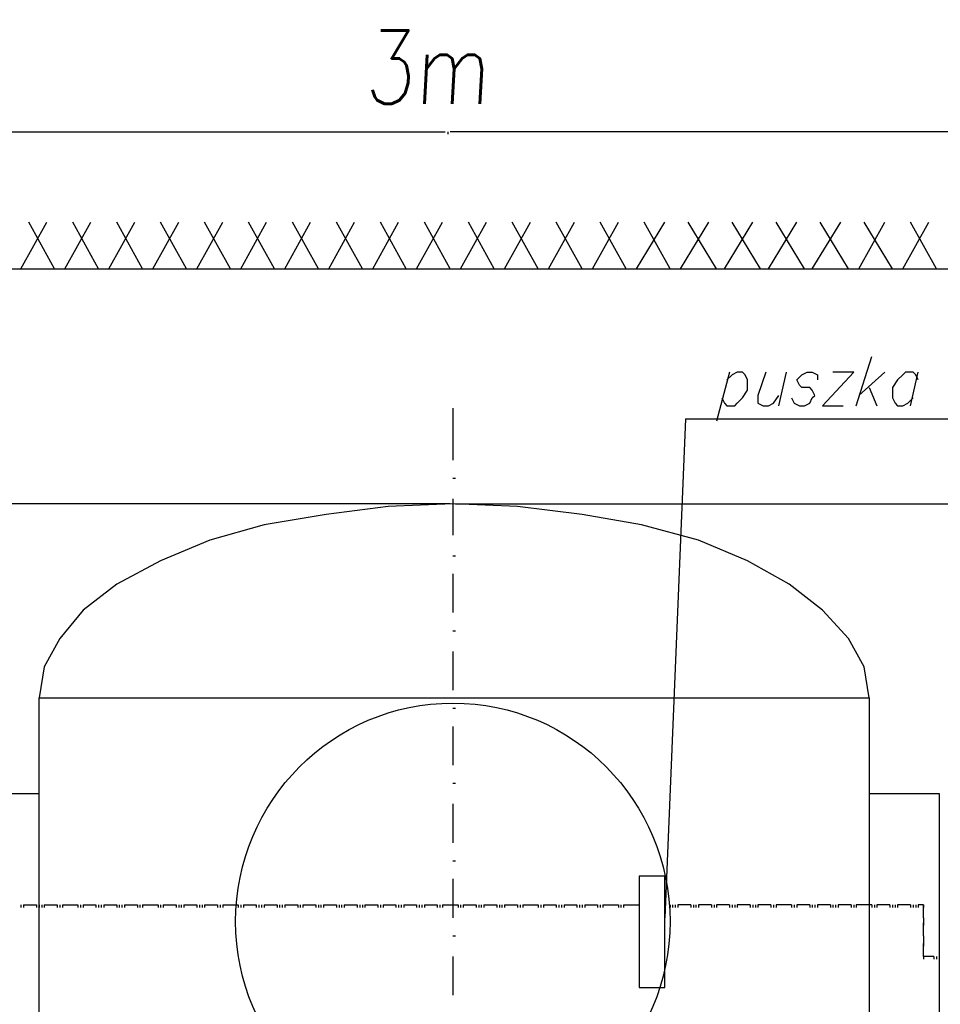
# Model space of a CAD drawing. Header units: centimetres. Extents: x 843425950 to 843478602, y 588811213 to 588851397.
# Tile 86 of 89: x 843466753 to 843468260, y 588820992 to 588822605. Entities that reach past the tile are written whole.
import ezdxf
from ezdxf.enums import TextEntityAlignment as Align

# ---------------------------------------------------------------- set-up
doc = ezdxf.new("R2010")
doc.units = ezdxf.units.CM
doc.header["$MEASUREMENT"] = 0
doc.layers.get('0').update_dxf_attribs({"lineweight": 5})
doc.layers.add('DIM', color=7, linetype='Continuous')
doc.layers.add('TAB_OPISY', color=7, linetype='Continuous', lineweight=30)
doc.styles.add('IS_SIMPLEX', font='simplex.shx', dxfattribs={"width": 0.7})
doc.styles.add('ROMANS', font='romans.shx', dxfattribs={"width": 0.6})
doc.dimstyles.new('IS_wymiar_9_Simplex', dxfattribs={"dimtxt": 9, "dimasz": 9, "dimexe": 4.5, "dimexo": 4.5, "dimgap": 1.5, "dimtad": 1, "dimdec": 1, "dimzin": 1, "dimtxsty": 'IS_SIMPLEX', "dimblk": 'OBLIQUE', "dimcen": 9, "dimdle": 4.5, "dimadec": 1, "dimazin": 0, "dimtfac": 1, "dimtdec": 1, "dimtmove": 1, "dimatfit": 3, "dimldrblk": 'OBLIQUE', "dimfxl": 1, "dimarcsym": 0})

# ---------------------------------------------------------------- blocks, each defined once
blk = doc.blocks.new('_Oblique')
at = {"color": 0, "linetype": 'ByBlock', "lineweight": -2}
blk.add_line((-0.5, -0.5), (0.5, 0.5), dxfattribs=at)
blk = doc.blocks.new('*D1829')
at = {"layer": 'Defpoints', "color": 0, "transparency": 33554687}
for p in [(843466434.6, 588821811.6), (843467461.8, 588821811.6), (843467461.8, 588817416.6)]:
    blk.add_point(p, dxfattribs=at)
at = {"layer": 'DIM', "color": 0, "lineweight": -2, "transparency": 33554687}
for p, q in [((843467457.3, 588821811.6), (843466430.1, 588821811.6)), ((843466434.6, 588817412.1), (843466434.6, 588821816.1)), ((843467457.3, 588817416.6), (843466430.1, 588817416.6))]:
    blk.add_line(p, q, dxfattribs=at)
at = {"layer": 'DIM', "color": 0, "linetype": 'ByBlock', "lineweight": -2, "transparency": 33554687, "xscale": 9, "yscale": 9, "zscale": 9}
for p, rotation in [((843466434.6, 588821811.6), 90), ((843466434.6, 588817416.6), 270)]:
    blk.add_blockref('_Oblique', p, dxfattribs=dict(at, rotation=rotation))
at = {"layer": 'DIM', "color": 0, "transparency": 33554687, "insert": (843466427.8, 588819614.1), "char_height": 9, "attachment_point": 5, "rotation": 90, "style": 'IS_SIMPLEX'}
blk.add_mtext('4395,0', dxfattribs=at)

msp = doc.modelspace()

# ---------------------------------------------------------------- linework, layer by layer
at = {"color": 0, "lineweight": 25}
for points in [[(843465899.67249, 588822421.16346), (843467449.07249, 588822421.16346)], [(843467453.30584, 588822421.16346), (843467453.30584, 588822416.93011)], [(843467453.30584, 588822421.16346), (843467453.30584, 588822416.93011)], [(843467453.30584, 588822421.16346), (843467453.30584, 588822416.93011)], [(843467453.30584, 588822421.16346), (843467453.30584, 588822416.93011)], [(843467453.30584, 588822421.16346), (843467453.30584, 588822416.93011)], [(843467453.30584, 588822421.16346), (843467453.30584, 588822416.93011)], [(843467453.30584, 588822421.16346), (843467453.30584, 588822416.93011)], [(843467453.30584, 588822421.16346), (843467453.30584, 588822416.93011)], [(843467453.30584, 588822421.16346), (843467453.30584, 588822416.93011)], [(843469006.93914, 588822421.16346), (843467457.53914, 588822421.16346)], [(843466754.80584, 588822196.79681), (843466797.13914, 588822272.99681)], [(843466754.80584, 588822196.79681), (843466797.13914, 588822272.99681)], [(843466809.83914, 588822196.79681), (843466767.50584, 588822272.99681)], [(843466809.83914, 588822196.79681), (843466767.50584, 588822272.99681)], [(843466826.77249, 588822196.79681), (843466869.10584, 588822272.99681)], [(843466826.77249, 588822196.79681), (843466869.10584, 588822272.99681)], [(843466881.80584, 588822196.79681), (843466839.47249, 588822272.99681)], [(843466881.80584, 588822196.79681), (843466839.47249, 588822272.99681)], [(843466898.73914, 588822196.79681), (843466941.07249, 588822272.99681)], [(843466898.73914, 588822196.79681), (843466941.07249, 588822272.99681)], [(843466953.77249, 588822196.79681), (843466911.43914, 588822272.99681)], [(843466953.77249, 588822196.79681), (843466911.43914, 588822272.99681)], [(843466970.70584, 588822196.79681), (843467013.03914, 588822272.99681)], [(843466970.70584, 588822196.79681), (843467013.03914, 588822272.99681)], [(843467025.73914, 588822196.79681), (843466983.40584, 588822272.99681)], [(843467025.73914, 588822196.79681), (843466983.40584, 588822272.99681)], [(843467042.67249, 588822196.79681), (843467085.00584, 588822272.99681)], [(843467042.67249, 588822196.79681), (843467085.00584, 588822272.99681)], [(843467097.70584, 588822196.79681), (843467055.37249, 588822272.99681)], [(843467097.70584, 588822196.79681), (843467055.37249, 588822272.99681)], [(843467114.63914, 588822196.79681), (843467156.97249, 588822272.99681)], [(843467114.63914, 588822196.79681), (843467156.97249, 588822272.99681)], [(843467169.67249, 588822196.79681), (843467127.33914, 588822272.99681)], [(843467169.67249, 588822196.79681), (843467127.33914, 588822272.99681)], [(843467186.60584, 588822196.79681), (843467228.93914, 588822272.99681)], [(843467186.60584, 588822196.79681), (843467228.93914, 588822272.99681)], [(843467241.63914, 588822196.79681), (843467199.30584, 588822272.99681)], [(843467241.63914, 588822196.79681), (843467199.30584, 588822272.99681)], [(843467258.57249, 588822196.79681), (843467300.90584, 588822272.99681)], [(843467258.57249, 588822196.79681), (843467300.90584, 588822272.99681)], [(843467313.60584, 588822196.79681), (843467271.27249, 588822272.99681)], [(843467313.60584, 588822196.79681), (843467271.27249, 588822272.99681)], [(843467330.53914, 588822196.79681), (843467372.87249, 588822272.99681)], [(843467330.53914, 588822196.79681), (843467372.87249, 588822272.99681)], [(843467385.57249, 588822196.79681), (843467343.23914, 588822272.99681)], [(843467385.57249, 588822196.79681), (843467343.23914, 588822272.99681)], [(843467402.50584, 588822196.79681), (843467444.83914, 588822272.99681)], [(843467402.50584, 588822196.79681), (843467444.83914, 588822272.99681)], [(843467457.53914, 588822196.79681), (843467415.20584, 588822272.99681)], [(843467457.53914, 588822196.79681), (843467415.20584, 588822272.99681)], [(843467474.47249, 588822196.79681), (843467516.80584, 588822272.99681)], [(843467474.47249, 588822196.79681), (843467516.80584, 588822272.99681)], [(843467529.50584, 588822196.79681), (843467487.17249, 588822272.99681)], [(843467529.50584, 588822196.79681), (843467487.17249, 588822272.99681)], [(843467546.43914, 588822196.79681), (843467588.77249, 588822272.99681)], [(843467546.43914, 588822196.79681), (843467588.77249, 588822272.99681)], [(843467601.47249, 588822196.79681), (843467559.13914, 588822272.99681)], [(843467601.47249, 588822196.79681), (843467559.13914, 588822272.99681)], [(843467618.40584, 588822196.79681), (843467660.73914, 588822272.99681)], [(843467618.40584, 588822196.79681), (843467660.73914, 588822272.99681)], [(843467673.43914, 588822196.79681), (843467631.10584, 588822272.99681)], [(843467673.43914, 588822196.79681), (843467631.10584, 588822272.99681)], [(843467690.37249, 588822196.79681), (843467732.70584, 588822272.99681)], [(843467690.37249, 588822196.79681), (843467732.70584, 588822272.99681)], [(843467745.40584, 588822196.79681), (843467703.07249, 588822272.99681)], [(843467745.40584, 588822196.79681), (843467703.07249, 588822272.99681)], [(843467762.33914, 588822196.79681), (843467808.90584, 588822272.99681)], [(843467762.33914, 588822196.79681), (843467808.90584, 588822272.99681)], [(843467817.37249, 588822196.79681), (843467775.03914, 588822272.99681)], [(843467817.37249, 588822196.79681), (843467775.03914, 588822272.99681)], [(843467834.30584, 588822196.79681), (843467880.87249, 588822272.99681)], [(843467834.30584, 588822196.79681), (843467880.87249, 588822272.99681)], [(843467893.57249, 588822196.79681), (843467847.00584, 588822272.99681)], [(843467893.57249, 588822196.79681), (843467847.00584, 588822272.99681)], [(843467906.27249, 588822196.79681), (843467952.83914, 588822272.99681)], [(843467906.27249, 588822196.79681), (843467952.83914, 588822272.99681)], [(843467965.53914, 588822196.79681), (843467918.97249, 588822272.99681)], [(843467965.53914, 588822196.79681), (843467918.97249, 588822272.99681)], [(843467978.23914, 588822196.79681), (843468024.80584, 588822272.99681)], [(843467978.23914, 588822196.79681), (843468024.80584, 588822272.99681)], [(843468037.50584, 588822196.79681), (843467990.93914, 588822272.99681)], [(843468037.50584, 588822196.79681), (843467990.93914, 588822272.99681)], [(843468050.20584, 588822196.79681), (843468096.77249, 588822272.99681)], [(843468050.20584, 588822196.79681), (843468096.77249, 588822272.99681)], [(843468109.47249, 588822196.79681), (843468062.90584, 588822272.99681)], [(843468109.47249, 588822196.79681), (843468062.90584, 588822272.99681)], [(843468126.40584, 588822196.79681), (843468168.73914, 588822272.99681)], [(843468126.40584, 588822196.79681), (843468168.73914, 588822272.99681)], [(843468181.43914, 588822196.79681), (843468134.87249, 588822272.99681)], [(843468181.43914, 588822196.79681), (843468134.87249, 588822272.99681)], [(843468198.37249, 588822196.79681), (843468240.70584, 588822272.99681)], [(843468198.37249, 588822196.79681), (843468240.70584, 588822272.99681)], [(843468253.40584, 588822196.79681), (843468211.07249, 588822272.99681)], [(843468253.40584, 588822196.79681), (843468211.07249, 588822272.99681)], [(843465802.30584, 588817048.26346), (843465802.30584, 588822196.79681), (843469104.30584, 588822196.79681), (843469104.30584, 588817048.26346)], [(843465802.30584, 588822196.79681), (843469104.30584, 588822196.79681)], [(843468122.17249, 588821972.43011), (843468147.57249, 588822052.86346)], [(843467914.73914, 588822027.46346), (843467893.57249, 588821947.03011)], [(843467902.03914, 588821985.13011), (843467906.27249, 588821976.66346), (843467910.50584, 588821972.43011), (843467923.20584, 588821972.43011), (843467927.43914, 588821976.66346), (843467935.90584, 588821985.13011), (843467944.37249, 588821997.83011), (843467944.37249, 588822014.76346), (843467940.13914, 588822023.23011), (843467935.90584, 588822027.46346), (843467927.43914, 588822027.46346), (843467918.97249, 588822023.23011), (843467910.50584, 588822014.76346)], [(843467974.00584, 588822027.46346), (843467961.30584, 588821989.36346), (843467961.30584, 588821976.66346), (843467969.77249, 588821972.43011), (843467978.23914, 588821972.43011), (843467986.70584, 588821976.66346), (843467995.17249, 588821989.36346)], [(843467995.17249, 588821972.43011), (843468007.87249, 588822027.46346)], [(843468016.33914, 588821985.13011), (843468020.57249, 588821976.66346), (843468029.03914, 588821972.43011), (843468037.50584, 588821972.43011), (843468045.97249, 588821976.66346), (843468050.20584, 588821985.13011), (843468054.43914, 588821989.36346), (843468050.20584, 588821997.83011), (843468045.97249, 588822002.06346), (843468033.27249, 588822002.06346), (843468029.03914, 588822006.29681), (843468024.80584, 588822014.76346), (843468033.27249, 588822023.23011), (843468041.73914, 588822027.46346), (843468050.20584, 588822027.46346), (843468058.67249, 588822023.23011), (843468058.67249, 588822014.76346)], [(843468067.13914, 588821972.43011), (843468117.93914, 588822027.46346), (843468084.07249, 588822027.46346)], [(843468168.73914, 588822027.46346), (843468126.40584, 588821989.36346)], [(843468223.77249, 588822014.76346), (843468219.53914, 588822023.23011), (843468215.30584, 588822027.46346), (843468202.60584, 588822027.46346), (843468198.37249, 588822023.23011), (843468189.90584, 588822014.76346), (843468181.43914, 588822002.06346), (843468181.43914, 588821985.13011), (843468185.67249, 588821976.66346), (843468189.90584, 588821972.43011), (843468198.37249, 588821972.43011), (843468206.83914, 588821976.66346), (843468215.30584, 588821985.13011)], [(843468211.07249, 588821972.43011), (843468223.77249, 588822027.46346)], [(843468143.33914, 588822002.06346), (843468156.03914, 588821972.43011)], [(843467461.77249, 588821968.19681), (843467461.77249, 588821883.53011)], [(843468067.13914, 588821972.43011), (843468101.00584, 588821972.43011)], [(843467842.77249, 588821951.26346), (843467808.90584, 588821134.23011)], [(843467842.77249, 588821951.26346), (843468841.83914, 588821951.26346)], [(843467461.77249, 588821853.89681), (843467466.00584, 588821853.89681)], [(843468143.33914, 588821494.06346), (843468134.87249, 588821544.86346), (843468109.47249, 588821591.43011), (843468067.13914, 588821637.99681), (843468012.10584, 588821680.33011), (843467944.37249, 588821718.43011), (843467863.93914, 588821752.29681), (843467770.80584, 588821777.69681), (843467673.43914, 588821794.63011), (843467567.60584, 588821807.33011), (843467461.77249, 588821811.56346), (843467355.93914, 588821807.33011), (843467254.33914, 588821794.63011), (843467152.73914, 588821777.69681), (843467063.83914, 588821752.29681), (843466983.40584, 588821718.43011), (843466911.43914, 588821680.33011), (843466856.40584, 588821637.99681), (843466818.30584, 588821591.43011), (843466792.90584, 588821544.86346), (843466784.43914, 588821494.06346)], [(843467461.77249, 588821820.03011), (843467461.77249, 588821760.76346)], [(843467466.00584, 588821811.56346), (843470048.33914, 588821811.56346)], [(843467461.77249, 588821726.89681), (843467466.00584, 588821726.89681)], [(843467461.77249, 588821697.26346), (843467461.77249, 588821633.76346)], [(843467461.77249, 588821604.13011), (843467466.00584, 588821604.13011)], [(843467461.77249, 588821570.26346), (843467461.77249, 588821506.76346)], [(843466784.43914, 588820084.36346), (843466784.43914, 588821494.06346), (843468143.33914, 588821494.06346), (843468143.33914, 588820084.36346)], [(843467461.77249, 588821477.13011), (843467466.00584, 588821477.13011)], [(843467461.77249, 588821447.49681), (843467461.77249, 588821383.99681)], [(843467461.77249, 588821354.36346), (843467466.00584, 588821354.36346)], [(843466653.20584, 588820084.36346), (843466653.20584, 588821337.43011), (843466784.43914, 588821337.43011)], [(843468143.33914, 588821337.43011), (843468257.63914, 588821337.43011), (843468257.63914, 588820084.36346)], [(843467461.77249, 588821320.49681), (843467461.77249, 588821256.99681)], [(843467461.77249, 588821227.36346), (843467466.00584, 588821227.36346)], [(843467461.77249, 588821197.73011), (843467461.77249, 588821134.23011)], [(843466754.80584, 588821155.39681), (843466754.80584, 588821151.16346)], [(843466759.03914, 588821155.39681), (843466759.03914, 588821151.16346)], [(843466759.03914, 588821155.39681), (843466763.27249, 588821155.39681)], [(843466763.27249, 588821155.39681), (843466767.50584, 588821155.39681)], [(843466767.50584, 588821155.39681), (843466771.73914, 588821155.39681)], [(843466771.73914, 588821155.39681), (843466775.97249, 588821155.39681)], [(843466775.97249, 588821155.39681), (843466780.20584, 588821155.39681)], [(843466780.20584, 588821155.39681), (843466780.20584, 588821151.16346)], [(843466784.43914, 588821155.39681), (843466784.43914, 588821151.16346)], [(843466788.67249, 588821155.39681), (843466788.67249, 588821151.16346)], [(843466792.90584, 588821155.39681), (843466792.90584, 588821151.16346)], [(843466792.90584, 588821155.39681), (843466797.13914, 588821155.39681)], [(843466797.13914, 588821155.39681), (843466801.37249, 588821155.39681)], [(843466801.37249, 588821155.39681), (843466805.60584, 588821155.39681)], [(843466805.60584, 588821155.39681), (843466809.83914, 588821155.39681)], [(843466809.83914, 588821155.39681), (843466814.07249, 588821155.39681)], [(843466814.07249, 588821155.39681), (843466814.07249, 588821151.16346)], [(843466818.30584, 588821155.39681), (843466818.30584, 588821151.16346)], [(843466822.53914, 588821155.39681), (843466822.53914, 588821151.16346)], [(843466822.53914, 588821155.39681), (843466826.77249, 588821155.39681)], [(843466826.77249, 588821155.39681), (843466831.00584, 588821155.39681)], [(843466831.00584, 588821155.39681), (843466835.23914, 588821155.39681)], [(843466835.23914, 588821155.39681), (843466839.47249, 588821155.39681)], [(843466839.47249, 588821155.39681), (843466843.70584, 588821155.39681)], [(843466843.70584, 588821155.39681), (843466847.93914, 588821155.39681)], [(843466847.93914, 588821155.39681), (843466847.93914, 588821151.16346)], [(843466852.17249, 588821155.39681), (843466852.17249, 588821151.16346)], [(843466856.40584, 588821155.39681), (843466856.40584, 588821151.16346)], [(843466856.40584, 588821155.39681), (843466860.63914, 588821155.39681)], [(843466860.63914, 588821155.39681), (843466864.87249, 588821155.39681)], [(843466864.87249, 588821155.39681), (843466869.10584, 588821155.39681)], [(843466869.10584, 588821155.39681), (843466873.33914, 588821155.39681)], [(843466873.33914, 588821155.39681), (843466877.57249, 588821155.39681)], [(843466877.57249, 588821155.39681), (843466877.57249, 588821151.16346)], [(843466881.80584, 588821155.39681), (843466881.80584, 588821151.16346)], [(843466886.03914, 588821155.39681), (843466886.03914, 588821151.16346)], [(843466890.27249, 588821155.39681), (843466890.27249, 588821151.16346)], [(843466890.27249, 588821155.39681), (843466894.50584, 588821155.39681)], [(843466894.50584, 588821155.39681), (843466898.73914, 588821155.39681)], [(843466898.73914, 588821155.39681), (843466902.97249, 588821155.39681)], [(843466902.97249, 588821155.39681), (843466907.20584, 588821155.39681)], [(843466907.20584, 588821155.39681), (843466911.43914, 588821155.39681)], [(843466911.43914, 588821155.39681), (843466911.43914, 588821151.16346)], [(843466915.67249, 588821155.39681), (843466915.67249, 588821151.16346)], [(843466919.90584, 588821155.39681), (843466919.90584, 588821151.16346)], [(843466924.13914, 588821155.39681), (843466924.13914, 588821151.16346)], [(843466924.13914, 588821155.39681), (843466928.37249, 588821155.39681)], [(843466928.37249, 588821155.39681), (843466932.60584, 588821155.39681)], [(843466932.60584, 588821155.39681), (843466936.83914, 588821155.39681)], [(843466936.83914, 588821155.39681), (843466941.07249, 588821155.39681)], [(843466941.07249, 588821155.39681), (843466945.30584, 588821155.39681)], [(843466945.30584, 588821155.39681), (843466945.30584, 588821151.16346)], [(843466949.53914, 588821155.39681), (843466949.53914, 588821151.16346)], [(843466953.77249, 588821155.39681), (843466953.77249, 588821151.16346)], [(843466953.77249, 588821155.39681), (843466958.00584, 588821155.39681)], [(843466958.00584, 588821155.39681), (843466962.23914, 588821155.39681)], [(843466962.23914, 588821155.39681), (843466966.47249, 588821155.39681)], [(843466966.47249, 588821155.39681), (843466970.70584, 588821155.39681)], [(843466970.70584, 588821155.39681), (843466974.93914, 588821155.39681)], [(843466974.93914, 588821155.39681), (843466979.17249, 588821155.39681)], [(843466979.17249, 588821155.39681), (843466979.17249, 588821151.16346)], [(843466983.40584, 588821155.39681), (843466983.40584, 588821151.16346)], [(843466987.63914, 588821155.39681), (843466987.63914, 588821151.16346)], [(843466987.63914, 588821155.39681), (843466991.87249, 588821155.39681)], [(843466991.87249, 588821155.39681), (843466996.10584, 588821155.39681)], [(843466996.10584, 588821155.39681), (843467000.33914, 588821155.39681)], [(843467000.33914, 588821155.39681), (843467004.57249, 588821155.39681)], [(843467004.57249, 588821155.39681), (843467008.80584, 588821155.39681)], [(843467008.80584, 588821155.39681), (843467008.80584, 588821151.16346)], [(843467013.03914, 588821155.39681), (843467013.03914, 588821151.16346)], [(843467017.27249, 588821155.39681), (843467017.27249, 588821151.16346)], [(843467021.50584, 588821155.39681), (843467021.50584, 588821151.16346)], [(843467021.50584, 588821155.39681), (843467025.73914, 588821155.39681)], [(843467025.73914, 588821155.39681), (843467029.97249, 588821155.39681)], [(843467029.97249, 588821155.39681), (843467034.20584, 588821155.39681)], [(843467034.20584, 588821155.39681), (843467038.43914, 588821155.39681)], [(843467038.43914, 588821155.39681), (843467042.67249, 588821155.39681)], [(843467042.67249, 588821155.39681), (843467042.67249, 588821151.16346)], [(843467046.90584, 588821155.39681), (843467046.90584, 588821151.16346)], [(843467051.13914, 588821155.39681), (843467051.13914, 588821151.16346)], [(843467055.37249, 588821155.39681), (843467055.37249, 588821151.16346)], [(843467055.37249, 588821155.39681), (843467059.60584, 588821155.39681)], [(843467059.60584, 588821155.39681), (843467063.83914, 588821155.39681)], [(843467063.83914, 588821155.39681), (843467068.07249, 588821155.39681)], [(843467068.07249, 588821155.39681), (843467072.30584, 588821155.39681)], [(843467072.30584, 588821155.39681), (843467076.53914, 588821155.39681)], [(843467076.53914, 588821155.39681), (843467076.53914, 588821151.16346)], [(843467080.77249, 588821155.39681), (843467080.77249, 588821151.16346)], [(843467085.00584, 588821155.39681), (843467085.00584, 588821151.16346)], [(843467085.00584, 588821155.39681), (843467089.23914, 588821155.39681)], [(843467089.23914, 588821155.39681), (843467093.47249, 588821155.39681)], [(843467093.47249, 588821155.39681), (843467097.70584, 588821155.39681)], [(843467097.70584, 588821155.39681), (843467101.93914, 588821155.39681)], [(843467101.93914, 588821155.39681), (843467106.17249, 588821155.39681)], [(843467106.17249, 588821155.39681), (843467110.40584, 588821155.39681)], [(843467110.40584, 588821155.39681), (843467110.40584, 588821151.16346)], [(843467114.63914, 588821155.39681), (843467114.63914, 588821151.16346)], [(843467118.87249, 588821155.39681), (843467118.87249, 588821151.16346)], [(843467118.87249, 588821155.39681), (843467123.10584, 588821155.39681)], [(843467123.10584, 588821155.39681), (843467127.33914, 588821155.39681)], [(843467127.33914, 588821155.39681), (843467131.57249, 588821155.39681)], [(843467131.57249, 588821155.39681), (843467135.80584, 588821155.39681)], [(843467135.80584, 588821155.39681), (843467140.03914, 588821155.39681)], [(843467140.03914, 588821155.39681), (843467140.03914, 588821151.16346)], [(843467144.27249, 588821155.39681), (843467144.27249, 588821151.16346)], [(843467148.50584, 588821155.39681), (843467148.50584, 588821151.16346)], [(843467152.73914, 588821155.39681), (843467152.73914, 588821151.16346)], [(843467152.73914, 588821155.39681), (843467156.97249, 588821155.39681)], [(843467156.97249, 588821155.39681), (843467161.20584, 588821155.39681)], [(843467161.20584, 588821155.39681), (843467165.43914, 588821155.39681)], [(843467165.43914, 588821155.39681), (843467169.67249, 588821155.39681)], [(843467169.67249, 588821155.39681), (843467173.90584, 588821155.39681)], [(843467173.90584, 588821155.39681), (843467173.90584, 588821151.16346)], [(843467178.13914, 588821155.39681), (843467178.13914, 588821151.16346)], [(843467182.37249, 588821155.39681), (843467182.37249, 588821151.16346)], [(843467186.60584, 588821155.39681), (843467186.60584, 588821151.16346)], [(843467186.60584, 588821155.39681), (843467190.83914, 588821155.39681)], [(843467190.83914, 588821155.39681), (843467195.07249, 588821155.39681)], [(843467195.07249, 588821155.39681), (843467199.30584, 588821155.39681)], [(843467199.30584, 588821155.39681), (843467203.53914, 588821155.39681)], [(843467203.53914, 588821155.39681), (843467207.77249, 588821155.39681)], [(843467207.77249, 588821155.39681), (843467207.77249, 588821151.16346)], [(843467212.00584, 588821155.39681), (843467212.00584, 588821151.16346)], [(843467216.23914, 588821155.39681), (843467216.23914, 588821151.16346)], [(843467216.23914, 588821155.39681), (843467220.47249, 588821155.39681)], [(843467220.47249, 588821155.39681), (843467224.70584, 588821155.39681)], [(843467224.70584, 588821155.39681), (843467228.93914, 588821155.39681)], [(843467228.93914, 588821155.39681), (843467233.17249, 588821155.39681)], [(843467233.17249, 588821155.39681), (843467237.40584, 588821155.39681)], [(843467237.40584, 588821155.39681), (843467237.40584, 588821151.16346)], [(843467241.63914, 588821155.39681), (843467241.63914, 588821151.16346)], [(843467245.87249, 588821155.39681), (843467245.87249, 588821151.16346)], [(843467250.10584, 588821155.39681), (843467250.10584, 588821151.16346)], [(843467250.10584, 588821155.39681), (843467254.33914, 588821155.39681)], [(843467254.33914, 588821155.39681), (843467258.57249, 588821155.39681)], [(843467258.57249, 588821155.39681), (843467262.80584, 588821155.39681)], [(843467262.80584, 588821155.39681), (843467267.03914, 588821155.39681)], [(843467267.03914, 588821155.39681), (843467271.27249, 588821155.39681)], [(843467271.27249, 588821155.39681), (843467271.27249, 588821151.16346)], [(843467275.50584, 588821155.39681), (843467275.50584, 588821151.16346)], [(843467279.73914, 588821155.39681), (843467279.73914, 588821151.16346)], [(843467283.97249, 588821155.39681), (843467283.97249, 588821151.16346)], [(843467283.97249, 588821155.39681), (843467288.20584, 588821155.39681)], [(843467288.20584, 588821155.39681), (843467292.43914, 588821155.39681)], [(843467292.43914, 588821155.39681), (843467296.67249, 588821155.39681)], [(843467296.67249, 588821155.39681), (843467300.90584, 588821155.39681)], [(843467300.90584, 588821155.39681), (843467305.13914, 588821155.39681)], [(843467305.13914, 588821155.39681), (843467305.13914, 588821151.16346)], [(843467309.37249, 588821155.39681), (843467309.37249, 588821151.16346)], [(843467313.60584, 588821155.39681), (843467313.60584, 588821151.16346)], [(843467317.83914, 588821155.39681), (843467317.83914, 588821151.16346)], [(843467317.83914, 588821155.39681), (843467322.07249, 588821155.39681)], [(843467322.07249, 588821155.39681), (843467326.30584, 588821155.39681)], [(843467326.30584, 588821155.39681), (843467330.53914, 588821155.39681)], [(843467330.53914, 588821155.39681), (843467334.77249, 588821155.39681)], [(843467334.77249, 588821155.39681), (843467339.00584, 588821155.39681)], [(843467339.00584, 588821155.39681), (843467339.00584, 588821151.16346)], [(843467343.23914, 588821155.39681), (843467343.23914, 588821151.16346)], [(843467347.47249, 588821155.39681), (843467347.47249, 588821151.16346)], [(843467347.47249, 588821155.39681), (843467351.70584, 588821155.39681)], [(843467351.70584, 588821155.39681), (843467355.93914, 588821155.39681)], [(843467355.93914, 588821155.39681), (843467360.17249, 588821155.39681)], [(843467360.17249, 588821155.39681), (843467364.40584, 588821155.39681)], [(843467364.40584, 588821155.39681), (843467368.63914, 588821155.39681)], [(843467368.63914, 588821155.39681), (843467368.63914, 588821151.16346)], [(843467372.87249, 588821155.39681), (843467372.87249, 588821151.16346)], [(843467377.10584, 588821155.39681), (843467377.10584, 588821151.16346)], [(843467381.33914, 588821155.39681), (843467381.33914, 588821151.16346)], [(843467381.33914, 588821155.39681), (843467385.57249, 588821155.39681)], [(843467385.57249, 588821155.39681), (843467389.80584, 588821155.39681)], [(843467389.80584, 588821155.39681), (843467394.03914, 588821155.39681)], [(843467394.03914, 588821155.39681), (843467398.27249, 588821155.39681)], [(843467398.27249, 588821155.39681), (843467402.50584, 588821155.39681)], [(843467402.50584, 588821155.39681), (843467402.50584, 588821151.16346)], [(843467406.73914, 588821155.39681), (843467406.73914, 588821151.16346)], [(843467410.97249, 588821155.39681), (843467410.97249, 588821151.16346)], [(843467415.20584, 588821155.39681), (843467415.20584, 588821151.16346)], [(843467415.20584, 588821155.39681), (843467419.43914, 588821155.39681)], [(843467419.43914, 588821155.39681), (843467423.67249, 588821155.39681)], [(843467423.67249, 588821155.39681), (843467427.90584, 588821155.39681)], [(843467427.90584, 588821155.39681), (843467432.13914, 588821155.39681)], [(843467432.13914, 588821155.39681), (843467436.37249, 588821155.39681)], [(843467436.37249, 588821155.39681), (843467436.37249, 588821151.16346)], [(843467440.60584, 588821155.39681), (843467440.60584, 588821151.16346)], [(843467444.83914, 588821155.39681), (843467444.83914, 588821151.16346)], [(843467444.83914, 588821155.39681), (843467449.07249, 588821155.39681)], [(843467449.07249, 588821155.39681), (843467453.30584, 588821155.39681)], [(843467453.30584, 588821155.39681), (843467457.53914, 588821155.39681)], [(843467457.53914, 588821155.39681), (843467461.77249, 588821155.39681)], [(843467461.77249, 588821155.39681), (843467466.00584, 588821155.39681)], [(843467466.00584, 588821155.39681), (843467470.23914, 588821155.39681)], [(843467470.23914, 588821155.39681), (843467470.23914, 588821151.16346)], [(843467474.47249, 588821155.39681), (843467474.47249, 588821151.16346)], [(843467478.70584, 588821155.39681), (843467478.70584, 588821151.16346)], [(843467478.70584, 588821155.39681), (843467482.93914, 588821155.39681)], [(843467482.93914, 588821155.39681), (843467487.17249, 588821155.39681)], [(843467487.17249, 588821155.39681), (843467491.40584, 588821155.39681)], [(843467491.40584, 588821155.39681), (843467495.63914, 588821155.39681)], [(843467495.63914, 588821155.39681), (843467499.87249, 588821155.39681)], [(843467499.87249, 588821155.39681), (843467499.87249, 588821151.16346)], [(843467504.10584, 588821155.39681), (843467504.10584, 588821151.16346)], [(843467508.33914, 588821155.39681), (843467508.33914, 588821151.16346)], [(843467512.57249, 588821155.39681), (843467512.57249, 588821151.16346)], [(843467512.57249, 588821155.39681), (843467516.80584, 588821155.39681)], [(843467516.80584, 588821155.39681), (843467521.03914, 588821155.39681)], [(843467521.03914, 588821155.39681), (843467525.27249, 588821155.39681)], [(843467525.27249, 588821155.39681), (843467529.50584, 588821155.39681)], [(843467529.50584, 588821155.39681), (843467533.73914, 588821155.39681)], [(843467533.73914, 588821155.39681), (843467533.73914, 588821151.16346)], [(843467537.97249, 588821155.39681), (843467537.97249, 588821151.16346)], [(843467542.20584, 588821155.39681), (843467542.20584, 588821151.16346)], [(843467546.43914, 588821155.39681), (843467546.43914, 588821151.16346)], [(843467546.43914, 588821155.39681), (843467550.67249, 588821155.39681)], [(843467550.67249, 588821155.39681), (843467554.90584, 588821155.39681)], [(843467554.90584, 588821155.39681), (843467559.13914, 588821155.39681)], [(843467559.13914, 588821155.39681), (843467563.37249, 588821155.39681)], [(843467563.37249, 588821155.39681), (843467567.60584, 588821155.39681)], [(843467567.60584, 588821155.39681), (843467567.60584, 588821151.16346)], [(843467571.83914, 588821155.39681), (843467571.83914, 588821151.16346)], [(843467576.07249, 588821155.39681), (843467576.07249, 588821151.16346)], [(843467576.07249, 588821155.39681), (843467580.30584, 588821155.39681)], [(843467580.30584, 588821155.39681), (843467584.53914, 588821155.39681)], [(843467584.53914, 588821155.39681), (843467588.77249, 588821155.39681)], [(843467588.77249, 588821155.39681), (843467593.00584, 588821155.39681)], [(843467593.00584, 588821155.39681), (843467597.23914, 588821155.39681)], [(843467597.23914, 588821155.39681), (843467601.47249, 588821155.39681)], [(843467601.47249, 588821155.39681), (843467601.47249, 588821151.16346)], [(843467605.70584, 588821155.39681), (843467605.70584, 588821151.16346)], [(843467609.93914, 588821155.39681), (843467609.93914, 588821151.16346)], [(843467609.93914, 588821155.39681), (843467614.17249, 588821155.39681)], [(843467614.17249, 588821155.39681), (843467618.40584, 588821155.39681)], [(843467618.40584, 588821155.39681), (843467622.63914, 588821155.39681)], [(843467622.63914, 588821155.39681), (843467626.87249, 588821155.39681)], [(843467626.87249, 588821155.39681), (843467631.10584, 588821155.39681)], [(843467631.10584, 588821155.39681), (843467631.10584, 588821151.16346)], [(843467635.33914, 588821155.39681), (843467635.33914, 588821151.16346)], [(843467639.57249, 588821155.39681), (843467639.57249, 588821151.16346)], [(843467643.80584, 588821155.39681), (843467643.80584, 588821151.16346)], [(843467643.80584, 588821155.39681), (843467648.03914, 588821155.39681)], [(843467648.03914, 588821155.39681), (843467652.27249, 588821155.39681)], [(843467652.27249, 588821155.39681), (843467656.50584, 588821155.39681)], [(843467656.50584, 588821155.39681), (843467660.73914, 588821155.39681)], [(843467660.73914, 588821155.39681), (843467664.97249, 588821155.39681)], [(843467664.97249, 588821155.39681), (843467664.97249, 588821151.16346)], [(843467669.20584, 588821155.39681), (843467669.20584, 588821151.16346)], [(843467673.43914, 588821155.39681), (843467673.43914, 588821151.16346)], [(843467677.67249, 588821155.39681), (843467677.67249, 588821151.16346)], [(843467677.67249, 588821155.39681), (843467681.90584, 588821155.39681)], [(843467681.90584, 588821155.39681), (843467686.13914, 588821155.39681)], [(843467686.13914, 588821155.39681), (843467690.37249, 588821155.39681)], [(843467690.37249, 588821155.39681), (843467694.60584, 588821155.39681)], [(843467694.60584, 588821155.39681), (843467698.83914, 588821155.39681)], [(843467698.83914, 588821155.39681), (843467698.83914, 588821151.16346)], [(843467703.07249, 588821155.39681), (843467703.07249, 588821151.16346)], [(843467707.30584, 588821155.39681), (843467707.30584, 588821151.16346)], [(843467707.30584, 588821155.39681), (843467711.53914, 588821155.39681)], [(843467711.53914, 588821155.39681), (843467715.77249, 588821155.39681)], [(843467715.77249, 588821155.39681), (843467720.00584, 588821155.39681)], [(843467720.00584, 588821155.39681), (843467724.23914, 588821155.39681)], [(843467724.23914, 588821155.39681), (843467728.47249, 588821155.39681)], [(843467728.47249, 588821155.39681), (843467732.70584, 588821155.39681)], [(843467732.70584, 588821155.39681), (843467732.70584, 588821151.16346)], [(843467736.93914, 588821155.39681), (843467736.93914, 588821151.16346)], [(843467741.17249, 588821155.39681), (843467741.17249, 588821151.16346)], [(843467741.17249, 588821155.39681), (843467745.40584, 588821155.39681)], [(843467745.40584, 588821155.39681), (843467749.63914, 588821155.39681)], [(843467749.63914, 588821155.39681), (843467753.87249, 588821155.39681)], [(843467753.87249, 588821155.39681), (843467758.10584, 588821155.39681)], [(843467758.10584, 588821155.39681), (843467762.33914, 588821155.39681)], [(843467762.33914, 588821155.39681), (843467766.57249, 588821155.39681)], [(843467817.37249, 588821155.39681), (843467817.37249, 588821151.16346)], [(843467821.60584, 588821155.39681), (843467821.60584, 588821151.16346)], [(843467825.83914, 588821155.39681), (843467825.83914, 588821151.16346)], [(843467834.30584, 588821155.39681), (843467830.07249, 588821155.39681)], [(843467830.07249, 588821155.39681), (843467830.07249, 588821151.16346)], [(843467838.53914, 588821155.39681), (843467834.30584, 588821155.39681)], [(843467842.77249, 588821155.39681), (843467838.53914, 588821155.39681)], [(843467847.00584, 588821155.39681), (843467842.77249, 588821155.39681)], [(843467851.23914, 588821155.39681), (843467847.00584, 588821155.39681)], [(843467851.23914, 588821155.39681), (843467851.23914, 588821151.16346)], [(843467855.47249, 588821155.39681), (843467855.47249, 588821151.16346)], [(843467859.70584, 588821155.39681), (843467859.70584, 588821151.16346)], [(843467868.17249, 588821155.39681), (843467863.93914, 588821155.39681)], [(843467863.93914, 588821155.39681), (843467863.93914, 588821151.16346)], [(843467872.40584, 588821155.39681), (843467868.17249, 588821155.39681)], [(843467876.63914, 588821155.39681), (843467872.40584, 588821155.39681)], [(843467880.87249, 588821155.39681), (843467876.63914, 588821155.39681)], [(843467885.10584, 588821155.39681), (843467880.87249, 588821155.39681)], [(843467885.10584, 588821155.39681), (843467885.10584, 588821151.16346)], [(843467889.33914, 588821155.39681), (843467889.33914, 588821151.16346)], [(843467897.80584, 588821155.39681), (843467893.57249, 588821155.39681)], [(843467893.57249, 588821155.39681), (843467893.57249, 588821151.16346)], [(843467902.03914, 588821155.39681), (843467897.80584, 588821155.39681)], [(843467906.27249, 588821155.39681), (843467902.03914, 588821155.39681)], [(843467910.50584, 588821155.39681), (843467906.27249, 588821155.39681)], [(843467914.73914, 588821155.39681), (843467910.50584, 588821155.39681)], [(843467914.73914, 588821155.39681), (843467914.73914, 588821151.16346)], [(843467918.97249, 588821155.39681), (843467918.97249, 588821151.16346)], [(843467923.20584, 588821155.39681), (843467923.20584, 588821151.16346)], [(843467931.67249, 588821155.39681), (843467927.43914, 588821155.39681)], [(843467927.43914, 588821155.39681), (843467927.43914, 588821151.16346)], [(843467935.90584, 588821155.39681), (843467931.67249, 588821155.39681)], [(843467940.13914, 588821155.39681), (843467935.90584, 588821155.39681)], [(843467944.37249, 588821155.39681), (843467940.13914, 588821155.39681)], [(843467948.60584, 588821155.39681), (843467944.37249, 588821155.39681)], [(843467948.60584, 588821155.39681), (843467948.60584, 588821151.16346)], [(843467952.83914, 588821155.39681), (843467952.83914, 588821151.16346)], [(843467957.07249, 588821155.39681), (843467957.07249, 588821151.16346)], [(843467965.53914, 588821155.39681), (843467961.30584, 588821155.39681)], [(843467961.30584, 588821155.39681), (843467961.30584, 588821151.16346)], [(843467969.77249, 588821155.39681), (843467965.53914, 588821155.39681)], [(843467974.00584, 588821155.39681), (843467969.77249, 588821155.39681)], [(843467978.23914, 588821155.39681), (843467974.00584, 588821155.39681)], [(843467982.47249, 588821155.39681), (843467978.23914, 588821155.39681)], [(843467982.47249, 588821155.39681), (843467982.47249, 588821151.16346)], [(843467986.70584, 588821155.39681), (843467986.70584, 588821151.16346)], [(843467995.17249, 588821155.39681), (843467990.93914, 588821155.39681)], [(843467990.93914, 588821155.39681), (843467990.93914, 588821151.16346)], [(843467999.40584, 588821155.39681), (843467995.17249, 588821155.39681)], [(843468003.63914, 588821155.39681), (843467999.40584, 588821155.39681)], [(843468007.87249, 588821155.39681), (843468003.63914, 588821155.39681)], [(843468012.10584, 588821155.39681), (843468007.87249, 588821155.39681)], [(843468016.33914, 588821155.39681), (843468012.10584, 588821155.39681)], [(843468016.33914, 588821155.39681), (843468016.33914, 588821151.16346)], [(843468020.57249, 588821155.39681), (843468020.57249, 588821151.16346)], [(843468029.03914, 588821155.39681), (843468024.80584, 588821155.39681)], [(843468024.80584, 588821155.39681), (843468024.80584, 588821151.16346)], [(843468033.27249, 588821155.39681), (843468029.03914, 588821155.39681)], [(843468037.50584, 588821155.39681), (843468033.27249, 588821155.39681)], [(843468041.73914, 588821155.39681), (843468037.50584, 588821155.39681)], [(843468045.97249, 588821155.39681), (843468041.73914, 588821155.39681)], [(843468045.97249, 588821155.39681), (843468045.97249, 588821151.16346)], [(843468050.20584, 588821155.39681), (843468050.20584, 588821151.16346)], [(843468054.43914, 588821155.39681), (843468054.43914, 588821151.16346)], [(843468062.90584, 588821155.39681), (843468058.67249, 588821155.39681)], [(843468058.67249, 588821155.39681), (843468058.67249, 588821151.16346)], [(843468067.13914, 588821155.39681), (843468062.90584, 588821155.39681)], [(843468071.37249, 588821155.39681), (843468067.13914, 588821155.39681)], [(843468075.60584, 588821155.39681), (843468071.37249, 588821155.39681)], [(843468079.83914, 588821155.39681), (843468075.60584, 588821155.39681)], [(843468079.83914, 588821155.39681), (843468079.83914, 588821151.16346)], [(843468084.07249, 588821155.39681), (843468084.07249, 588821151.16346)], [(843468088.30584, 588821155.39681), (843468088.30584, 588821151.16346)], [(843468096.77249, 588821155.39681), (843468092.53914, 588821155.39681)], [(843468092.53914, 588821155.39681), (843468092.53914, 588821151.16346)], [(843468101.00584, 588821155.39681), (843468096.77249, 588821155.39681)], [(843468105.23914, 588821155.39681), (843468101.00584, 588821155.39681)], [(843468109.47249, 588821155.39681), (843468105.23914, 588821155.39681)], [(843468113.70584, 588821155.39681), (843468109.47249, 588821155.39681)], [(843468113.70584, 588821155.39681), (843468113.70584, 588821151.16346)], [(843468117.93914, 588821155.39681), (843468117.93914, 588821151.16346)], [(843468126.40584, 588821155.39681), (843468122.17249, 588821155.39681)], [(843468122.17249, 588821155.39681), (843468122.17249, 588821151.16346)], [(843468130.63914, 588821155.39681), (843468126.40584, 588821155.39681)], [(843468134.87249, 588821155.39681), (843468130.63914, 588821155.39681)], [(843468139.10584, 588821155.39681), (843468134.87249, 588821155.39681)], [(843468143.33914, 588821155.39681), (843468139.10584, 588821155.39681)], [(843468147.57249, 588821155.39681), (843468143.33914, 588821155.39681)], [(843468147.57249, 588821155.39681), (843468147.57249, 588821151.16346)], [(843468151.80584, 588821155.39681), (843468151.80584, 588821151.16346)], [(843468160.27249, 588821155.39681), (843468156.03914, 588821155.39681)], [(843468156.03914, 588821155.39681), (843468156.03914, 588821151.16346)], [(843468164.50584, 588821155.39681), (843468160.27249, 588821155.39681)], [(843468168.73914, 588821155.39681), (843468164.50584, 588821155.39681)], [(843468172.97249, 588821155.39681), (843468168.73914, 588821155.39681)], [(843468177.20584, 588821155.39681), (843468172.97249, 588821155.39681)], [(843468177.20584, 588821155.39681), (843468177.20584, 588821151.16346)], [(843468181.43914, 588821155.39681), (843468181.43914, 588821151.16346)], [(843468185.67249, 588821155.39681), (843468185.67249, 588821151.16346)], [(843468194.13914, 588821155.39681), (843468189.90584, 588821155.39681)], [(843468189.90584, 588821155.39681), (843468189.90584, 588821151.16346)], [(843468198.37249, 588821155.39681), (843468194.13914, 588821155.39681)], [(843468202.60584, 588821155.39681), (843468198.37249, 588821155.39681)], [(843468206.83914, 588821155.39681), (843468202.60584, 588821155.39681)], [(843468211.07249, 588821155.39681), (843468206.83914, 588821155.39681)], [(843468211.07249, 588821155.39681), (843468211.07249, 588821151.16346)], [(843468215.30584, 588821155.39681), (843468215.30584, 588821151.16346)], [(843468219.53914, 588821155.39681), (843468219.53914, 588821151.16346)], [(843468228.00584, 588821155.39681), (843468223.77249, 588821155.39681)], [(843468223.77249, 588821155.39681), (843468223.77249, 588821151.16346)], [(843468232.23914, 588821155.39681), (843468228.00584, 588821155.39681)], [(843468232.23914, 588821155.39681), (843468232.23914, 588821151.16346)], [(843468232.23914, 588821151.16346), (843468232.23914, 588821155.39681)], [(843468232.23914, 588821155.39681), (843468232.23914, 588821151.16346)], [(843468232.23914, 588821146.93011), (843468232.23914, 588821151.16346)], [(843468232.23914, 588821142.69681), (843468232.23914, 588821146.93011)], [(843468232.23914, 588821138.46346), (843468232.23914, 588821142.69681)], [(843468232.23914, 588821134.23011), (843468232.23914, 588821138.46346)], [(843468232.23914, 588821134.23011), (843468232.23914, 588821129.99681)], [(843468232.23914, 588821129.99681), (843468232.23914, 588821125.76346)], [(843468232.23914, 588821121.53011), (843468232.23914, 588821125.76346)], [(843468232.23914, 588821125.76346), (843468232.23914, 588821121.53011)], [(843468232.23914, 588821117.29681), (843468232.23914, 588821121.53011)], [(843468232.23914, 588821113.06346), (843468232.23914, 588821117.29681)], [(843467461.77249, 588821104.59681), (843467466.00584, 588821104.59681)], [(843468232.23914, 588821108.83011), (843468232.23914, 588821113.06346)], [(843468232.23914, 588821104.59681), (843468232.23914, 588821108.83011)], [(843468232.23914, 588821104.59681), (843468232.23914, 588821100.36346)], [(843468232.23914, 588821100.36346), (843468232.23914, 588821096.13011)], [(843468232.23914, 588821096.13011), (843468232.23914, 588821091.89681)], [(843468232.23914, 588821087.66346), (843468232.23914, 588821091.89681)], [(843468232.23914, 588821091.89681), (843468232.23914, 588821087.66346)], [(843468232.23914, 588821083.43011), (843468232.23914, 588821087.66346)], [(843468232.23914, 588821079.19681), (843468232.23914, 588821083.43011)], [(843467461.77249, 588821070.73011), (843467461.77249, 588821007.23011)], [(843468232.23914, 588821074.96346), (843468232.23914, 588821079.19681)], [(843468232.23914, 588821070.73011), (843468232.23914, 588821074.96346)], [(843468236.47249, 588821070.73011), (843468232.23914, 588821070.73011)], [(843468232.23914, 588821070.73011), (843468232.23914, 588821066.49681)], [(843468240.70584, 588821070.73011), (843468236.47249, 588821070.73011)], [(843468244.93914, 588821070.73011), (843468240.70584, 588821070.73011)], [(843468249.17249, 588821070.73011), (843468244.93914, 588821070.73011)], [(843468249.17249, 588821070.73011), (843468249.17249, 588821066.49681)], [(843468253.40584, 588821070.73011), (843468253.40584, 588821066.49681)], [(843468257.63914, 588821070.73011), (843468257.63914, 588821066.49681)]]:
    msp.add_lwpolyline(points, dxfattribs=at)
msp.add_lwpolyline([(843467766.57249, 588821019.93011), (843467808.90584, 588821019.93011), (843467808.90584, 588821201.96346), (843467766.57249, 588821201.96346)], close=True, dxfattribs=at)
msp.add_ellipse((843467461.77249, 588821127.88011), major_axis=(0, 357.71665), ratio=0.994083, start_param=0, end_param=6.283185, dxfattribs=at)

# ---------------------------------------------------------------- texts
at = {"layer": 'TAB_OPISY', "color": 0, "lineweight": 20, "style": 'ROMANS', "oblique": 3, "width": 0.8}
msp.add_text('3m', height=120, dxfattribs=at).set_placement((843467419.64534, 588822526.83139), align=Align.MIDDLE)

# ---------------------------------------------------------------- dimensions: what is measured, and where the dimension line sits
at = {"layer": 'DIM', "transparency": 33554687}
dim = msp.add_linear_dim(base=(843466434.60833, 588821811.56346), p1=(843467461.77249, 588817416.56346), p2=(843467461.77249, 588821811.56346), angle=90, dimstyle='IS_wymiar_9_Simplex', override={"dimzin": 0}, dxfattribs=at)
dim.commit()
dim.dimension.update_dxf_attribs({"geometry": '*D1829', "text_midpoint": (843466427.75119, 588819614.06346)})

doc.saveas('drawing.dxf')
